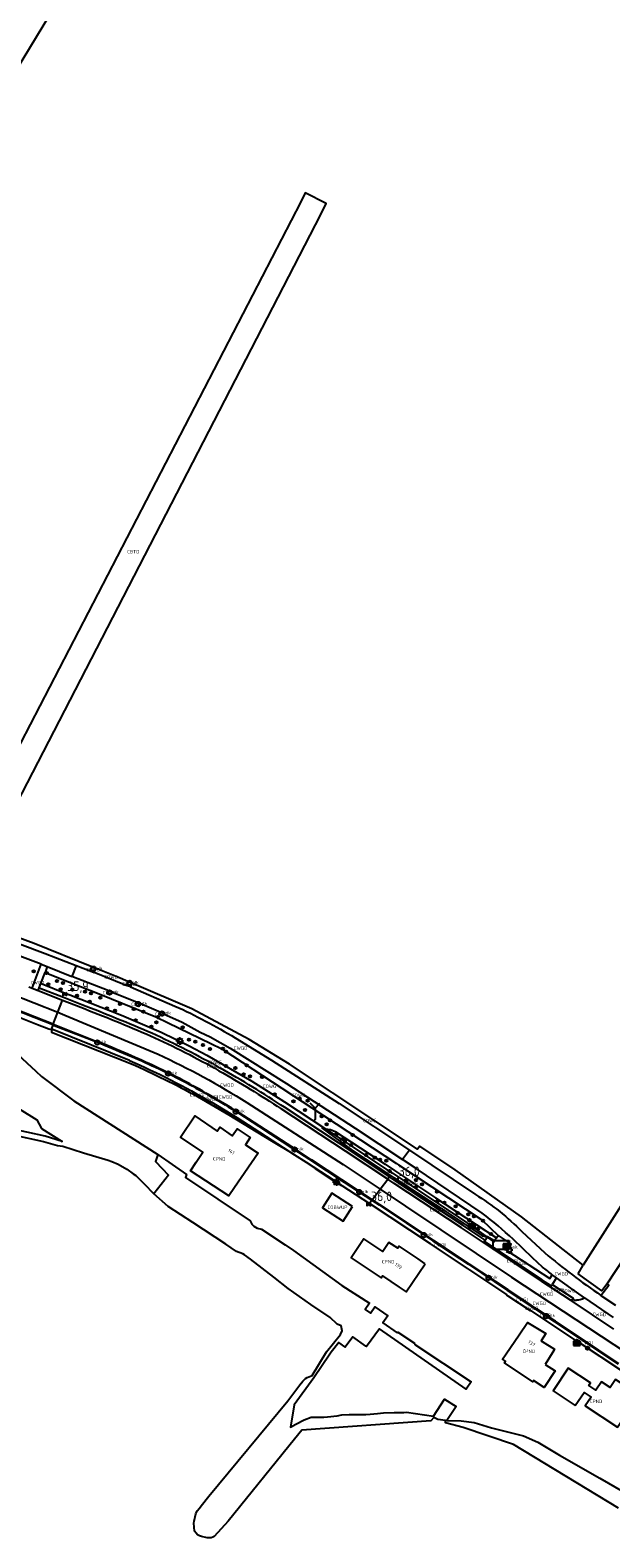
# Model space of a CAD drawing. Extents: x 163074 to 167167, y 441438 to 444019.
# Tile 27 of 49: x 165530 to 165682, y 442124 to 442520. Entities that reach past the tile are written whole.
import ezdxf
from ezdxf.enums import TextEntityAlignment as Align

# ---------------------------------------------------------------- set-up
doc = ezdxf.new("R2010")
doc.units = 0
doc.header["$LTSCALE"] = 4
doc.layers.get('0').update_dxf_attribs({"linetype": 'CONTINUOUS'})
for name, color, linetype in [('CBTD', 7, 'CONTINUOUS'), ('COBWUP', 7, 'CONTINUOUS'), ('COWG', 7, 'CONTINUOUS'), ('CPND', 7, 'CONTINUOUS'), ('CWGD', 7, 'CONTINUOUS'), ('CWGI', 7, 'CONTINUOUS'), ('G_BTD', 3, 'CONTINUOUS'), ('G_OBWUP', 10, 'ByLayer'), ('G_OTD', 32, 'CONTINUOUS'), ('G_OWG', 6, 'CONTINUOUS'), ('G_PND', 1, 'CONTINUOUS'), ('G_WGD', 7, 'CONTINUOUS'), ('G_WGI', 1, 'CONTINUOUS'), ('G_WTD', 5, 'CONTINUOUS'), ('NAR', 7, 'CONTINUOUS'), ('PPALHM', 10, 'CONTINUOUS'), ('PVGO', 102, 'CONTINUOUS')]:
    doc.layers.add(name, color=color, linetype=linetype)
for name, color, linetype, true_color in [('PBAK', 7, 'CONTINUOUS', 0xbd2877), ('PBRD', 7, 'CONTINUOUS', 0xbd2877), ('PKST', 7, 'CONTINUOUS', 0xbd2877), ('PPAL', 7, 'CONTINUOUS', 0xbd2877), ('PPUT', 7, 'CONTINUOUS', 0xbd2877), ('PSTM', 7, 'CONTINUOUS', 0xde7233)]:
    doc.layers.add(name, color=color, linetype=linetype, true_color=true_color)
doc.styles.add('ISO', font='ISO')

# ---------------------------------------------------------------- blocks, each defined once
blk = doc.blocks.new('boom')
at = {"color": 0}
for radius in [0.315, 0.225, 0.135]:
    blk.add_circle((0, 0), radius, dxfattribs=at)
blk = doc.blocks.new('lichtmast')
at = {"color": 0}
for p, q in [((-0.6, 0), (-1, 0)), ((-0.71, 0.71), (-0.42, 0.42)), ((0, 0.6), (0, 1)), ((0.42, 0.42), (0.71, 0.71)), ((0.6, 0), (1, 0)), ((-0.42, -0.42), (-0.71, -0.71)), ((0, -0.6), (0, -1)), ((0.42, -0.42), (0.71, -0.71))]:
    blk.add_line(p, q, dxfattribs=at)
blk.add_circle((0, 0), 0.6, dxfattribs=at)
blk = doc.blocks.new('strooikist')
at = {"color": 0}
blk.add_circle((0, 0), 0.45, dxfattribs=at)
at = {"color": 0, "style": 'ISO'}
blk.add_attdef('STROOIKIST', (0.7, 0), '', height=0.9, dxfattribs=at)
blk = doc.blocks.new('schk.dwg')
for p, q in [((0.86, 0.56), (-0.86, 0.56)), ((-0.86, 0.56), (-0.86, -0.56)), ((0.86, -0.56), (0.86, 0.56)), ((-0.86, -0.56), (0.86, -0.56))]:
    blk.add_line(p, q)
at = {"linetype": 'Continuous'}
for p, q in [((-0.86, 0.56), (0.86, -0.56)), ((-0.86, -0.56), (0.86, 0.56))]:
    blk.add_line(p, q, dxfattribs=at)
blk = doc.blocks.new('abri')
at = {"color": 0}
for p, q in [((-2.1, 1.2), (2.1, 1.2)), ((-2.1, -1.2), (-2.1, 1.2)), ((2.1, 1.2), (2.1, -1.2)), ((2.1, -1.2), (-2.1, -1.2))]:
    blk.add_line(p, q, dxfattribs=at)
at = {"color": 0, "linetype": 'Continuous', "style": 'ISO', "flags": 2}
blk.add_attdef('ABRI', text='', height=0.8, dxfattribs=at).set_placement((0, 0), align=Align.MIDDLE_CENTER)
blk = doc.blocks.new('kolk')
at = {"color": 0}
blk.add_circle((0, 0), 0.6, dxfattribs=at)
at = {"color": 0, "linetype": 'Continuous', "style": 'ISO'}
blk.add_attdef('KOLK', (-0.04, -0.26), '', height=0.8, dxfattribs=at)
blk = doc.blocks.new('wegwijzer')
at = {"color": 0}
for q in [(-0.42, 1.42), (0.42, 1.42), (0, 0)]:
    blk.add_line((0, 1), q, dxfattribs=at)
blk = doc.blocks.new('verkeersteller')
at = {"color": 0}
blk.add_circle((0, 0), 0.45, dxfattribs=at)
blk = doc.blocks.new('verkeersbord-pl')
at = {"linetype": 'Continuous'}
blk.add_circle((0, 0), 0.03, dxfattribs=at)
blk = doc.blocks.new('kilometerpaal')
at = {"color": 0}
for p, q in [((-0.44, 0.44), (0.44, -0.44)), ((-0.44, -0.44), (-0.44, 0.44)), ((0.44, 0.44), (-0.44, -0.44)), ((0.44, -0.44), (0.44, 0.44))]:
    blk.add_line(p, q, dxfattribs=at)
at = {"color": 0, "style": 'ISO'}
blk.add_attdef('KILOMETERPAAL', (0.59, 0.87), '', height=2.5, dxfattribs=at)

msp = doc.modelspace()

# ---------------------------------------------------------------- linework, layer by layer
at = {"layer": 'G_BTD', "linetype": 'Continuous', "transparency": 33554687}
for points in [[(165463.226, 442852.242), (165552.119, 442815.782), (165597.331, 442797.238), (165629.344, 442703.009), (165599.512, 442629.987), (165607.371, 442624.8), (165563.57, 442571.229), (165551.898, 442551.953), (165441.538, 442369.693)], [(165512.081, 442289.357), (165605.852, 442471.103), (165607.28, 442473.996), (165601.754, 442476.812), (165600.625, 442474.449), (165527.09, 442332.344), (165527.066, 442332.355), (165526.676, 442331.61)], [(165751.667, 442316.323), (165674.612, 442195.291)], [(165512.234, 442233.937), (165513.924, 442232.703), (165515.306, 442235.283), (165515.665, 442237.122), (165515.688, 442238.745), (165515.31, 442240.501), (165514.281, 442243.74), (165518.636, 442241.013), (165526.749, 442236.338), (165531.403, 442233.508), (165532.61, 442231.235), (165538.026, 442227.839), (165533.577, 442229.2), (165523.915, 442231.272), (165521.406, 442231.544), (165519.451, 442231.438), (165517.402, 442230.98), (165515.241, 442229.581), (165511.842, 442224.311), (165512.937, 442224.269)], [(165563.091, 442224.344), (165562.526, 442222.554), (165565.903, 442218.97), (165562.067, 442214.068)]]:
    msp.add_lwpolyline(points, dxfattribs=at)
at = {"layer": 'G_OBWUP', "transparency": 33554687}
msp.add_lwpolyline([(165614.156, 442210.711), (165608.742, 442214.204), (165606.27, 442210.374), (165611.684, 442206.881), (165614.156, 442210.711)], dxfattribs=at)
at = {"layer": 'G_OTD', "linetype": 'Continuous', "transparency": 33554687}
for points in [[(165680.959, 442190.419), (165721.174, 442251.651), (165780.409, 442342.135)], [(165515.717, 442260.467), (165531.077, 442246.22)], [(165531.077, 442246.22), (165532.558, 442244.856)], [(165532.558, 442244.856), (165541.103, 442238.506)], [(165541.103, 442238.506), (165563.091, 442224.344)], [(165563.091, 442224.344), (165570.587, 442219.13), (165570.394, 442218.321), (165587.308, 442206.957), (165587.762, 442206.06), (165588.296, 442205.534), (165589.132, 442205.065), (165590.317, 442204.815), (165596.504, 442200.673), (165598.713, 442199.188), (165611.362, 442189.995), (165618.625, 442185.391), (165617.503, 442183.674), (165618.851, 442182.726), (165620.033, 442184.4), (165623.378, 442182.019), (165622.13, 442180.155), (165625.841, 442177.607), (165626.041, 442177.724), (165630.368, 442174.827), (165630.501, 442174.477), (165645.266, 442164.704), (165643.953, 442162.814), (165621.183, 442178.639), (165617.778, 442173.977), (165617.683, 442174.072), (165614.266, 442176.51), (165612.192, 442173.827), (165612.094, 442173.9), (165610.532, 442175.064), (165608.56, 442172.48), (165608.197, 442172.004), (165604.021, 442165.75), (165598.824, 442158.687), (165597.872, 442152.789), (165599.268, 442153.585), (165601.503, 442154.77), (165603.307, 442155.414), (165604.101, 442155.445), (165606.625, 442155.468), (165607.628, 442155.531), (165610.115, 442155.806), (165611.354, 442156.009), (165613.284, 442156.14), (165616.517, 442156.134), (165617.652, 442156.132), (165618.774, 442156.178), (165620.704, 442156.361), (165622.237, 442156.543), (165625.058, 442156.642), (165627.58, 442156.699), (165628.32, 442156.788), (165635.377, 442155.71), (165638.242, 442160.18), (165641.332, 442158.191), (165638.905, 442154.517), (165642.64, 442154.474), (165646.039, 442154.072), (165650.572, 442152.613), (165655.808, 442151.318), (165659.008, 442150.571), (165662.762, 442148.859), (165668.407, 442145.474), (165679.034, 442139.459), (165685.23, 442135.845)]]:
    msp.add_lwpolyline(points, dxfattribs=at)
at = {"layer": 'G_OWG', "linetype": 'Continuous', "transparency": 33554687}
for points in [[(165545.835, 442273.648), (165530.682, 442279.743), (165515.473, 442285.349), (165512.081, 442289.357)], [(165533.516, 442272.159), (165539.956, 442269.618), (165548.178, 442266.374), (165562.556, 442260.532), (165565.801, 442258.989), (165577.003, 442253.507), (165579.911, 442252.084), (165580.184, 442251.944), (165603.472, 442236.611), (165625.661, 442222.003), (165626.21, 442221.641), (165648.03, 442207.276), (165652.384, 442203.144)], [(165545.32, 442272.579), (165545.835, 442273.648)], [(165545.835, 442273.648), (165546.891, 442273.223)], [(165546.432, 442272.154), (165546.891, 442273.223)], [(165555.233, 442269.803), (165552.628, 442270.917), (165546.891, 442273.223)], [(165531.989, 442268.166), (165538.404, 442265.653), (165543.181, 442263.78)], [(165532.418, 442269.288), (165532.758, 442269.154), (165538.841, 442266.77), (165540.047, 442266.297), (165553.532, 442260.946), (165563.972, 442256.491), (165571.282, 442252.91), (165575.993, 442250.419), (165587.724, 442243.628), (165596.282, 442238.247), (165607.042, 442231.144)], [(165550.93, 442267.028), (165550.692, 442266.387), (165550.007, 442266.69), (165550.229, 442267.336)], [(165555.233, 442269.803), (165554.773, 442268.755)], [(165556.282, 442269.355), (165555.233, 442269.803)], [(165556.282, 442269.355), (165555.913, 442268.36)], [(165674.612, 442195.291), (165658.434, 442207.998), (165641.029, 442220.319), (165631.782, 442226.58), (165631.225, 442225.758), (165597.599, 442248.122), (165587.016, 442254.546), (165572.016, 442262.629), (165556.282, 442269.355)], [(165558.407, 442264.031), (165558.084, 442263.26), (165557.381, 442263.53), (165557.711, 442264.311)], [(165564.602, 442261.327), (165564.346, 442260.822), (165563.659, 442261.11), (165563.885, 442261.645)], [(165535.273, 442257.159), (165535.251, 442256.533), (165556.182, 442248.197)], [(165573.478, 442239.6), (165581.747, 442234.76), (165592.886, 442227.978), (165598.283, 442224.692), (165604.325, 442220.709), (165610.047, 442216.982), (165611.221, 442216.216), (165611.286, 442216.174), (165611.382, 442216.257)], [(165623.873, 442218.532), (165615.335, 442224.232), (165596.315, 442236.793)], [(165607.042, 442231.144), (165606.154, 442231.255), (165614.16, 442225.398), (165624.1, 442218.835)], [(165607.042, 442231.144), (165608.349, 442230.981), (165609.578, 442230.422), (165622.673, 442221.864), (165625.138, 442220.216), (165635.871, 442213.041), (165651.939, 442202.502)], [(165607.042, 442231.144), (165623.248, 442220.388), (165624.595, 442219.494), (165643.194, 442207.16), (165649.348, 442202.789)], [(165623.873, 442218.532), (165623.39, 442217.89)], [(165623.873, 442218.532), (165624.1, 442218.835)], [(165648.953, 442201.903), (165648.935, 442201.915), (165643.13, 442205.763), (165625.532, 442217.425), (165623.873, 442218.532)], [(165624.1, 442218.835), (165624.861, 442218.333), (165637.272, 442210.34), (165648.162, 442202.992), (165649.348, 442202.789)], [(165651.388, 442201.708), (165649.57, 442202.751), (165649.348, 442202.789)], [(165673.306, 442193.101), (165674.612, 442195.291)], [(165680.959, 442190.419), (165679.565, 442188.629), (165673.306, 442193.101)], [(165666.522, 442190.287), (165672.037, 442186.644), (165671.939, 442186.447), (165672.314, 442186.174)], [(165679.299, 442187.398), (165681.387, 442190.086), (165680.959, 442190.419)]]:
    msp.add_lwpolyline(points, dxfattribs=at)
for points in [[(165543.181, 442263.78, -0.00863), (165561.512, 442256.304)], [(165561.512, 442256.304, -0.0232125), (165579.516, 442247.078)], [(165556.182, 442248.197, -0.0226911), (165573.478, 442239.6)], [(165596.315, 442236.793, 0.0146973), (165579.516, 442247.078)]]:
    msp.add_lwpolyline(points, format="xyb", dxfattribs=at)
at = {"layer": 'G_PND', "linetype": 'Continuous', "transparency": 33554687}
for points in [[(165583.205, 442215.738), (165581.681, 442213.513), (165571.698, 442220.089), (165573.181, 442222.341), (165574.944, 442224.965), (165569.048, 442228.938), (165572.767, 442234.516), (165578.694, 442230.549), (165579.352, 442231.529), (165582.632, 442229.303), (165583.876, 442231.156), (165587.344, 442228.838), (165586.085, 442226.961), (165589.369, 442224.734), (165583.205, 442215.738)], [(165633.218, 442195.708), (165631.337, 442196.969), (165626.361, 442200.302), (165625.993, 442199.754), (165623.704, 442201.288), (165622.126, 442198.931), (165617.161, 442202.255), (165613.823, 442197.27), (165621.66, 442192.022), (165621.989, 442192.513), (165626.379, 442189.572), (165628.26, 442188.311), (165633.218, 442195.708)], [(165664.65, 442169.22), (165667.297, 442167.606), (165664.441, 442163.196), (165661.637, 442165.064), (165661.391, 442164.675), (165653.994, 442169.738), (165654.264, 442170.133), (165653.466, 442170.678), (165654.424, 442172.082), (165657.828, 442177.069), (165660.051, 442180.325), (165664.839, 442177.405), (165663.638, 442175.435), (165663.72, 442175.385), (165663.903, 442175.273), (165667.139, 442173.301), (165666.899, 442172.908), (165664.65, 442169.22)], [(165672.568, 442158.455), (165674.887, 442161.933), (165676.709, 442160.718), (165675.172, 442158.413), (165683.634, 442152.771), (165689.283, 442161.252), (165683.122, 442165.36), (165681.702, 442163.23), (165679.422, 442164.75), (165677.952, 442162.545), (165676.113, 442163.772), (165676.557, 442164.437), (165670.733, 442168.321), (165666.744, 442162.339), (165672.568, 442158.455)]]:
    msp.add_lwpolyline(points, dxfattribs=at)
at = {"layer": 'G_WGD', "linetype": 'Continuous', "transparency": 33554687}
for points in [[(165514.656, 442284.236), (165533.53, 442277.152), (165541.668, 442273.995)], [(165532.492, 442274.343), (165515.347, 442280.693)], [(165530.137, 442268.067), (165532.492, 442274.343)], [(165532.418, 442269.288), (165533.516, 442272.159)], [(165532.492, 442274.343), (165534.104, 442273.698)], [(165534.104, 442273.698), (165533.516, 442272.159)], [(165534.104, 442273.698), (165540.556, 442271.152)], [(165541.668, 442273.995), (165540.556, 442271.152)], [(165550.229, 442267.336), (165540.556, 442271.152)], [(165541.668, 442273.995), (165545.32, 442272.579)], [(165545.32, 442272.579), (165546.432, 442272.154)], [(165554.773, 442268.755), (165546.432, 442272.154)], [(165505.109, 442268.737), (165519.151, 442263.392), (165519.191, 442263.376), (165531.544, 442258.548), (165534.497, 442257.394), (165535.1, 442257.211)], [(165535.636, 442258.581), (165522.953, 442263.557), (165514.253, 442266.908)], [(165524.444, 442266.674), (165536.869, 442261.732)], [(165529.303, 442268.439), (165530.137, 442268.067)], [(165530.137, 442268.067), (165531.703, 442267.419)], [(165531.703, 442267.419), (165531.989, 442268.166)], [(165531.703, 442267.419), (165538.112, 442264.908)], [(165531.989, 442268.166), (165532.418, 442269.288)], [(165550.93, 442267.028), (165550.229, 442267.336)], [(165557.711, 442264.311), (165550.93, 442267.028)], [(165555.913, 442268.36), (165554.773, 442268.755)], [(165555.913, 442268.36), (165567.587, 442263.362)], [(165536.869, 442261.732), (165538.112, 442264.908)], [(165538.112, 442264.908), (165542.891, 442263.035)], [(165558.407, 442264.031), (165557.711, 442264.311)], [(165563.885, 442261.645), (165558.407, 442264.031)], [(165535.636, 442258.581), (165536.869, 442261.732)], [(165536.869, 442261.732), (165538.729, 442260.992), (165563.187, 442250.731)], [(165564.602, 442261.327), (165563.885, 442261.645)], [(165564.602, 442261.327), (165569.465, 442259.085), (165574.203, 442256.456), (165576.814, 442255.235), (165582.037, 442252.313), (165596.831, 442243.059), (165614.852, 442231.291), (165627.261, 442223.039)], [(165535.566, 442258.401), (165535.1, 442257.211)], [(165535.273, 442257.159), (165535.1, 442257.211)], [(165555.662, 442249.021), (165535.32, 442257.264), (165535.273, 442257.159)], [(165535.636, 442258.581), (165535.566, 442258.401)], [(165535.636, 442258.581), (165547.999, 442253.731)], [(165583.415, 442255.016), (165592.866, 442249.187)], [(165592.866, 442249.187), (165610.656, 442237.77)], [(165611.382, 442216.257), (165602.085, 442222.252), (165599.058, 442224.238), (165583.879, 442234.037), (165577.178, 442238.085)], [(165619.334, 442212.494), (165603.364, 442223.024), (165599.691, 442225.478), (165584.136, 442235.514)], [(165586.45, 442237.993), (165611.673, 442221.766), (165621.422, 442215.272)], [(165623.39, 442217.89), (165612.272, 442225.295), (165595.428, 442236.416)], [(165610.656, 442237.77), (165629.13, 442225.526)], [(165629.13, 442225.526), (165627.261, 442223.039)], [(165629.13, 442225.526), (165646.404, 442213.899)], [(165648.14, 442208.953), (165630.567, 442220.841), (165627.261, 442223.039)], [(165611.382, 442216.257), (165618.584, 442211.496)], [(165619.334, 442212.494), (165621.422, 442215.272)], [(165621.422, 442215.272), (165623.39, 442217.89)], [(165621.422, 442215.272), (165628.062, 442210.85), (165655.879, 442192.143), (165699.501, 442163.42), (165705.621, 442159.339)], [(165648.493, 442201.249), (165642.688, 442205.096), (165625.09, 442216.758), (165623.39, 442217.89)], [(165619.236, 442212.364), (165618.584, 442211.496)], [(165703.029, 442155.432), (165696.628, 442159.679), (165673.406, 442175.138), (165660.921, 442183.437), (165660.863, 442183.335), (165654.957, 442187.228), (165654.58, 442187.47), (165654.638, 442187.603), (165634.582, 442200.919), (165618.584, 442211.496)], [(165619.236, 442212.364), (165619.334, 442212.494)], [(165619.334, 442212.494), (165621.206, 442211.259), (165635.308, 442201.883), (165644.639, 442195.693), (165654.883, 442188.906)], [(165658.512, 442204.188), (165664.587, 442198.552)], [(165648.765, 442201.61), (165648.493, 442201.249)], [(165663.438, 442191.319), (165648.493, 442201.249)], [(165648.765, 442201.61), (165648.953, 442201.903)], [(165648.953, 442201.903), (165649.468, 442202.703), (165651.223, 442201.47), (165651.388, 442201.708)], [(165651.939, 442202.502), (165651.388, 442201.708)], [(165651.939, 442202.502), (165652.384, 442203.144)], [(165652.384, 442203.144), (165655.761, 442200.837), (165654.618, 442199.172), (165665.865, 442191.818), (165666.532, 442192.823)], [(165663.956, 442194.82), (165661.367, 442197.236), (165656.233, 442202.127)], [(165663.438, 442191.319), (165663.645, 442191.612)], [(165663.645, 442191.612), (165666.234, 442189.882), (165666.522, 442190.287)], [(165667.676, 442191.984), (165666.522, 442190.287)], [(165667.676, 442191.984), (165666.532, 442192.823)], [(165674.982, 442186.793), (165671.436, 442189.283), (165667.676, 442191.984)], [(165662.405, 442183.915), (165659.579, 442185.794), (165654.883, 442188.906)], [(165663.438, 442191.319), (165671.241, 442186.208)], [(165667.364, 442180.619), (165667.193, 442180.733), (165662.405, 442183.915)], [(165672.314, 442186.174), (165671.241, 442186.208)], [(165682.687, 442178.56), (165671.241, 442186.208)], [(165672.314, 442186.174), (165672.857, 442186.164)], [(165674.816, 442186.673), (165674.982, 442186.793)], [(165674.982, 442186.793), (165682.527, 442181.573)], [(165679.299, 442187.398), (165683.099, 442184.86)], [(165684.021, 442169.513), (165678.759, 442172.998), (165667.364, 442180.619)]]:
    msp.add_lwpolyline(points, dxfattribs=at)
for points in [[(165542.891, 442263.035, -0.0085795), (165561.189, 442255.572)], [(165567.587, 442263.362, -0.0281995), (165583.415, 442255.016)], [(165561.189, 442255.572, -0.0231984), (165579.118, 442246.384)], [(165556.221, 442250.266, 0.0062249), (165547.999, 442253.731)], [(165555.662, 442249.021, -0.0333904), (165577.178, 442238.085)], [(165570.593, 442243.38, 0.0223971), (165556.221, 442250.266)], [(165563.187, 442250.731, -0.0330885), (165586.45, 442237.993)], [(165584.136, 442235.514, 0.015475), (165570.593, 442243.38)], [(165579.118, 442246.384, -0.014374), (165595.428, 442236.416)], [(165646.404, 442213.899, -0.057786), (165658.512, 442204.188)], [(165656.233, 442202.127, 0.0334395), (165648.14, 442208.953)], [(165664.587, 442198.552, 0.0260641), (165679.299, 442187.398)], [(165666.532, 442192.823, 0.0120281), (165663.956, 442194.82)], [(165674.816, 442186.673, -0.1559096), (165672.857, 442186.164)]]:
    msp.add_lwpolyline(points, format="xyb", dxfattribs=at)
at = {"layer": 'G_WGI', "linetype": 'Continuous', "transparency": 33554687}
for points in [[(165535.566, 442258.401), (165522.857, 442263.376), (165517.866, 442265.268), (165514.145, 442266.721)], [(165535.566, 442258.401), (165535.907, 442258.267), (165547.943, 442253.592)], [(165584.055, 442235.388), (165589.616, 442231.791), (165598.794, 442225.827), (165602.667, 442223.228), (165611.973, 442217.098), (165619.236, 442212.364)], [(165619.236, 442212.364), (165621.123, 442211.134), (165635.225, 442201.758), (165644.555, 442195.569), (165654.757, 442188.714)], [(165663.645, 442191.612), (165663.695, 442191.672), (165648.765, 442201.61)], [(165654.757, 442188.714), (165654.883, 442188.906)], [(165662.275, 442183.72), (165654.757, 442188.714)], [(165662.405, 442183.915), (165662.275, 442183.72)], [(165667.238, 442180.432), (165662.275, 442183.72)], [(165667.364, 442180.619), (165667.238, 442180.432)], [(165683.902, 442169.335), (165667.238, 442180.432)]]:
    msp.add_lwpolyline(points, dxfattribs=at)
for points in [[(165547.943, 442253.592, -0.0063311), (165556.161, 442250.128)], [(165556.161, 442250.128, -0.0224419), (165570.522, 442243.248)], [(165570.522, 442243.248, -0.015376), (165584.055, 442235.388)]]:
    msp.add_lwpolyline(points, format="xyb", dxfattribs=at)
at = {"layer": 'G_WTD', "linetype": 'Continuous', "transparency": 33554687}
for points in [[(165525.197, 442229.585), (165533.131, 442227.792), (165535.581, 442227.14), (165536.776, 442226.773), (165537.502, 442226.689), (165538.225, 442226.587), (165543.614, 442224.812), (165550.042, 442222.897), (165551.047, 442222.579), (165552.71, 442221.81), (165554.982, 442220.531), (165556.661, 442219.336), (165557.369, 442218.868), (165559.509, 442216.705), (165562.067, 442214.068)], [(165683.931, 442131.587), (165656.326, 442148.217), (165643.182, 442152.715), (165638.51, 442153.951), (165638.576, 442154.521), (165636.497, 442154.792), (165635.453, 442155.389), (165634.703, 442154.456), (165600.844, 442152.062), (165598.912, 442149.662), (165581.588, 442128.138), (165577.913, 442124.14), (165577.527, 442123.941), (165577.077, 442123.793), (165576.549, 442123.767), (165576.05, 442123.754), (165574.569, 442124.125), (165574.041, 442124.316), (165573.541, 442124.556), (165573.157, 442124.955), (165572.725, 442125.527), (165572.529, 442127.583), (165572.639, 442128.108), (165573.06, 442130.082), (165573.436, 442130.877), (165573.989, 442131.582), (165574.499, 442132.191), (165576.515, 442134.66), (165597.211, 442159.707), (165600.294, 442163.889), (165601.093, 442164.868), (165601.803, 442165.552), (165602.248, 442165.803), (165603.569, 442166.35), (165607.361, 442172.549), (165611.037, 442177.15), (165611.463, 442178.093), (165611.159, 442179.434), (165610.12, 442179.865), (165608.26, 442181.635), (165603.216, 442185.011), (165597.261, 442189.222), (165593.547, 442192.188), (165587.358, 442196.936), (165585.806, 442198.03), (165585.386, 442198.27), (165583.768, 442198.961), (165580.901, 442200.821), (165572.269, 442206.495), (165565.811, 442210.762), (165562.067, 442214.068)]]:
    msp.add_lwpolyline(points, dxfattribs=at)

# ---------------------------------------------------------------- block references
at = {"layer": 'PBAK', "transparency": 33554687}
msp.add_blockref('strooikist', (165654.448, 442199.701), dxfattribs=at).add_auto_attribs({'STROOIKIST': 'Bak'})
at = {"layer": 'PBRD', "transparency": 33554687, "xscale": 3, "yscale": 3, "zscale": 3}
msp.add_blockref('wegwijzer', (165604.334, 442233.573), dxfattribs=at)
at = {"layer": 'PKST', "transparency": 33554687}
for p in [(165645.463, 442205.643), (165654.513, 442200.4), (165672.961, 442174.839)]:
    msp.add_blockref('schk.dwg', p, dxfattribs=at)
at = {"layer": 'PPAL', "transparency": 33554687}
for name, p in [('lichtmast', (165568.859, 442254.182)), ('verkeersbord-pl', (165604.334, 442233.573)), ('lichtmast', (165611.627, 442228.011)), ('lichtmast', (165609.917, 442217.116)), ('lichtmast', (165655.21, 442199.318)), ('verkeersteller', (165673.01, 442175.343)), ('verkeersteller', (165675.789, 442173.532))]:
    msp.add_blockref(name, p, dxfattribs=at)
at = {"layer": 'PPALHM', "transparency": 33554687}
for p, values in [((165538.736, 442266.453), {'KILOMETERPAAL': '35,9'}), ((165625.693, 442217.838), {'KILOMETERPAAL': '36,0'}), ((165618.416, 442211.273), {'KILOMETERPAAL': '36,0'})]:
    msp.add_blockref('kilometerpaal', p, dxfattribs=at).add_auto_attribs(values)
at = {"layer": 'PPUT', "transparency": 33554687}
for p in [(165546.248, 442273.162), (165550.454, 442266.901), (165555.726, 442269.419), (165557.954, 442263.888), (165564.19, 442261.401), (165547.228, 442253.785), (165565.841, 442245.636), (165583.548, 442235.65), (165598.98, 442225.693), (165615.95, 442214.513), (165632.878, 442203.239), (165649.841, 442192.013), (165664.936, 442181.974)]:
    msp.add_blockref('kolk', p, dxfattribs=at).add_auto_attribs({'KOLK': 'Kolk'})
at = {"layer": 'PSTM', "transparency": 33554687}
msp.add_blockref('abri', (165653.163, 442200.636), dxfattribs=at)
at = {"layer": 'PVGO', "transparency": 33554687}
for p in [(165530.565, 442272.447), (165533.916, 442272.001), (165534.38, 442269.072), (165536.623, 442269.897), (165537.635, 442267.758), (165538.231, 442269.397), (165540.691, 442267.665), (165544.018, 442267.111), (165545.578, 442266.658), (165541.911, 442266.086), (165545.245, 442264.521), (165547.987, 442265.54), (165549.751, 442262.751), (165553.178, 442263.915), (165556.811, 442262.591), (165551.868, 442262.164), (165557.262, 442259.63), (165559.321, 442261.913), (165562.737, 442259.073), (165563.112, 442260.44), (165561.419, 442257.973), (165569.632, 442257.801), (165571.266, 442254.557), (165572.92, 442253.979), (165574.919, 442253.158), (165576.816, 442252.097), (165580.149, 442252.192), (165580.99, 442251.379), (165580.958, 442247.651), (165583.448, 442247.125), (165586.358, 442247.818), (165585.597, 442245.445), (165587.281, 442244.92), (165590.464, 442244.703), (165593.746, 442240.132), (165600.293, 442239.064), (165598.676, 442238.342), (165601.705, 442236.035), (165602.361, 442238.496), (165606.063, 442234.43), (165607.373, 442232.308), (165608.268, 442233.346), (165609.926, 442229.684), (165613.754, 442226.895), (165614.162, 442229.471), (165617.649, 442224.283), (165619.999, 442223.54), (165621.363, 442223.058), (165623, 442222.745), (165623.858, 442220.062), (165628.193, 442217.556), (165630.784, 442217.677), (165630.802, 442215.842), (165632.389, 442216.566), (165636.288, 442214.658), (165636.425, 442212.086), (165638.241, 442211.706), (165641.213, 442210.771), (165641.752, 442209.011), (165644.505, 442208.674), (165644.816, 442207.146), (165646, 442208.156), (165648.336, 442206.985), (165647.051, 442204.902), (165650.474, 442203.517)]:
    msp.add_blockref('boom', p, dxfattribs=at)

# ---------------------------------------------------------------- texts
at = {"layer": 'CBTD', "transparency": 33554687, "style": 'ISO'}
msp.add_text('CBTD', height=0.9, dxfattribs=at).set_placement((165556.665, 442382.633), align=Align.MIDDLE_CENTER)
at = {"layer": 'COBWUP', "transparency": 33554687, "style": 'ISO'}
msp.add_text('COBWUP', height=0.9, dxfattribs=at).set_placement((165610.213, 442210.543), align=Align.MIDDLE_CENTER)
at = {"layer": 'COWG', "transparency": 33554687, "style": 'ISO'}
for p in [(165546.106, 442272.909), (165550.833, 442271), (165550.469, 442266.859), (165555.528, 442269.085), (165557.894, 442263.785), (165564.131, 442261.224), (165577.788, 442247.588), (165578.045, 442248.567), (165573.317, 442240), (165592.401, 442242.294), (165600.024, 442239.928), (165618.65, 442233.297), (165627.751, 442216.937), (165629.491, 442216.777), (165636.172, 442209.894), (165637.631, 442209.753), (165667.876, 442188.903), (165670.752, 442188.634)]:
    msp.add_text('COWG', height=0.9, dxfattribs=at).set_placement(p, align=Align.MIDDLE_CENTER)
at = {"layer": 'CPND', "transparency": 33554687, "style": 'ISO'}
for p in [(165579.209, 442223.229), (165623.521, 442196.251), (165660.382, 442172.745), (165678.014, 442159.578)]:
    msp.add_text('CPND', height=0.9, dxfattribs=at).set_placement(p, align=Align.MIDDLE_CENTER)
at = {"layer": 'CWGD', "transparency": 33554687, "style": 'ISO'}
for p in [(165531.57, 442269.504), (165584.843, 442252.347), (165581.248, 442242.61), (165577.217, 442238.866), (165580.883, 442239.453), (165658.085, 442195.891), (165668.869, 442193.096), (165665.01, 442187.743), (165661.148, 442184.019), (165663.128, 442185.346), (165678.844, 442182.395)]:
    msp.add_text('CWGD', height=0.9, dxfattribs=at).set_placement(p, align=Align.MIDDLE_CENTER)
at = {"layer": 'CWGI', "transparency": 33554687, "style": 'ISO'}
for p in [(165577.45, 442239.45), (165637.06, 442200.631), (165656.094, 442196.466), (165658.581, 442186.315), (165664.82, 442182.172), (165675.63, 442174.968)]:
    msp.add_text('CWGI', height=0.9, dxfattribs=at).set_placement(p, align=Align.MIDDLE_CENTER)
at = {"layer": 'NAR', "transparency": 33554687, "style": 'ISO'}
for s, rotation, p in [('141', 326.6, (165582.375, 442225.168)), ('139', 326.2, (165626.184, 442195.138)), ('137', 325.7, (165661.112, 442174.784))]:
    msp.add_text(s, height=0.9, rotation=rotation, dxfattribs=at).set_placement(p, align=Align.MIDDLE_CENTER)

doc.saveas('drawing.dxf')
